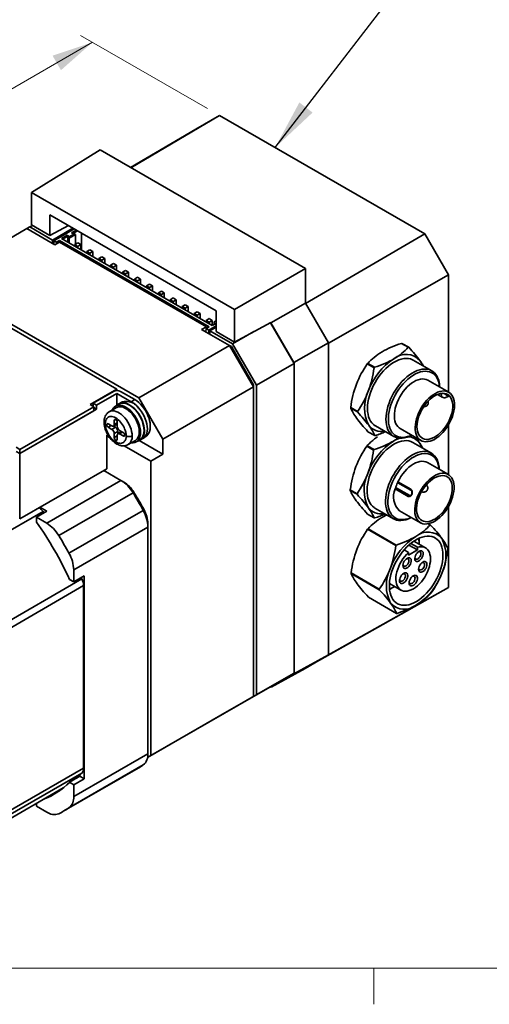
# Model space of a CAD drawing. Header units: millimetres. Extents: x 11 to 421, y 5 to 275.
# Tile 2 of 20: x 45 to 73, y 8 to 66. Entities that reach past the tile are written whole.
import ezdxf

# ---------------------------------------------------------------- set-up
doc = ezdxf.new("R2010")
doc.units = ezdxf.units.MM
doc.styles.add('SLDTEXTSTYLE0', font='TXT', dxfattribs={"width": 0.75})
doc.dimstyles.new('SLDDIMSTYLE4', dxfattribs={"dimtxt": 0.18, "dimasz": 3, "dimexe": 0, "dimexo": 0.0625, "dimgap": 0, "dimtad": 0, "dimtih": 1, "dimtoh": 1, "dimdec": 0, "dimrnd": 1e-09, "dimzin": 0, "dimdsep": 46, "dimtxsty": 'Standard', "dimsah": 1, "dimcen": 0.09, "dimadec": 0, "dimazin": 0, "dimtfac": 3, "dimtdec": 0, "dimtofl": 0, "dimtmove": 0, "dimatfit": 3, "dimfxl": 1, "dimfrac": 2, "dimtolj": 1, "dimtzin": 0, "dimarcsym": 0})
doc.dimstyles.new('SLDDIMSTYLE5', dxfattribs={"dimtxt": 2.38125, "dimasz": 3, "dimexe": 0, "dimexo": 0.0625, "dimgap": 0.595313, "dimtad": 0, "dimdec": 0, "dimlfac": 2, "dimrnd": 1e-09, "dimzin": 12, "dimdsep": 46, "dimtxsty": 'SLDTEXTSTYLE0', "dimsah": 1, "dimcen": 0.09, "dimadec": 0, "dimazin": 3, "dimtfac": 1, "dimtdec": 0, "dimtofl": 0, "dimtmove": 0, "dimatfit": 3, "dimfxl": 1, "dimfrac": 2, "dimtolj": 1, "dimtzin": 12, "dimarcsym": 0})

# ---------------------------------------------------------------- blocks, each defined once
blk = doc.blocks.new('_D_6')
at = {"color": 7, "linetype": 'Continuous', "lineweight": 0}
for p, q in [((49.228, 64.892), (40.555, 59.886)), ((56.04, 60.96), (48.52, 65.301)), ((38.122, 58.481), (38.749, 58.844)), ((38.749, 58.844), (40.641, 55.567)), ((40.641, 55.567), (40.014, 55.205)), ((29.743, 53.644), (29.116, 53.282)), ((29.116, 53.282), (31.008, 50.006)), ((18.787, 47.319), (27.31, 52.24)), ((31.008, 50.006), (31.635, 50.368)), ((37.168, 36.708), (18.08, 47.727))]:
    blk.add_line(p, q, dxfattribs=at)
at = {"color": 7, "linetype": 'Continuous', "lineweight": 18}
for points in [[(49.228, 64.892), (46.856, 64.101), (47.356, 63.235)], [(18.787, 47.319), (21.158, 48.111), (20.658, 48.977)]]:
    blk.add_solid(points, dxfattribs=at)
at = {"color": 7, "linetype": 'Continuous', "lineweight": 18, "char_height": 2.3813, "attachment_point": 1, "rotation": 29.99731, "style": 'SLDTEXTSTYLE0'}
for s, insert in [('86', (30.633, 58.26)), ('3.3898', (30.1, 53.026))]:
    blk.add_mtext(s, dxfattribs=dict(at, insert=insert))

msp = doc.modelspace()

# ---------------------------------------------------------------- linework, layer by layer
at = {"color": 7, "linetype": 'Continuous', "lineweight": 35}
for p, q in [((56.747, 60.552), (51.499, 57.447)), ((55.349, 59.745), (56.747, 60.552)), ((56.747, 60.552), (68.925, 53.522)), ((51.482, 57.457), (55.349, 59.745)), ((49.675, 58.5), (45.611, 55.987)), ((49.675, 58.5), (61.854, 51.469)), ((45.611, 55.987), (57.645, 49.04)), ((45.611, 55.987), (45.611, 54.052)), ((46.703, 54.647), (56.553, 48.96)), ((46.703, 53.422), (46.703, 54.647)), ((39.961, 50.729), (45.335, 53.832)), ((45.335, 53.832), (45.512, 53.934)), ((45.335, 53.832), (46.996, 52.872)), ((45.664, 54.022), (45.512, 53.934)), ((45.512, 53.934), (46.855, 53.158)), ((45.611, 54.052), (46.703, 53.422)), ((46.703, 53.422), (47.801, 54.013)), ((46.855, 53.158), (48.068, 53.859)), ((48.139, 53.818), (46.926, 53.117)), ((47.385, 53.24), (47.732, 53.44)), ((56.33, 48.076), (47.385, 53.24)), ((47.456, 53.199), (47.767, 53.379)), ((47.732, 53.44), (47.852, 53.371)), ((47.767, 53.379), (47.732, 53.44)), ((47.767, 53.379), (47.767, 53.019)), ((47.852, 53.346), (48.149, 53.517)), ((47.852, 53.264), (48.22, 53.477)), ((47.852, 53.371), (47.852, 53.346)), ((47.852, 53.346), (47.852, 53.264)), ((47.852, 53.264), (47.852, 52.97)), ((47.986, 53.587), (48.263, 53.746)), ((48.107, 53.517), (47.986, 53.587)), ((48.057, 53.546), (48.333, 53.706)), ((48.149, 53.517), (48.107, 53.517)), ((48.22, 53.477), (48.149, 53.517)), ((48.22, 52.905), (48.22, 53.477)), ((48.57, 53.569), (48.57, 52.556)), ((61.859, 49.401), (68.925, 53.522)), ((68.925, 53.522), (70.322, 51.101)), ((46.855, 52.954), (46.855, 53.158)), ((47.085, 53.026), (46.926, 53.117)), ((46.926, 53.117), (46.926, 52.913)), ((47.279, 53.036), (46.996, 52.872)), ((47.085, 53.026), (47.262, 53.128)), ((47.093, 52.928), (47.085, 53.026)), ((47.262, 53.128), (56.136, 48.005)), ((47.262, 53.128), (47.27, 53.03)), ((55.977, 48.015), (47.279, 53.036)), ((48.358, 52.985), (48.181, 52.883)), ((48.181, 52.883), (48.181, 52.781)), ((48.358, 52.781), (48.181, 52.883)), ((48.534, 52.883), (48.358, 52.985)), ((48.358, 52.781), (48.534, 52.883)), ((48.358, 52.679), (48.358, 52.781)), ((48.534, 52.577), (48.534, 52.883)), ((49.065, 52.577), (48.888, 52.474)), ((48.888, 52.474), (48.888, 52.372)), ((49.065, 52.372), (48.888, 52.474)), ((49.242, 52.474), (49.065, 52.577)), ((49.065, 52.372), (49.242, 52.474)), ((49.065, 52.27), (49.065, 52.372)), ((49.242, 52.168), (49.242, 52.474)), ((49.772, 52.168), (49.595, 52.066)), ((49.595, 52.066), (49.595, 51.964)), ((49.772, 51.964), (49.595, 52.066)), ((49.949, 52.066), (49.772, 52.168)), ((49.772, 51.964), (49.949, 52.066)), ((49.949, 51.76), (49.949, 52.066)), ((49.772, 51.862), (49.772, 51.964)), ((50.479, 51.76), (50.302, 51.658)), ((50.302, 51.658), (50.302, 51.556)), ((50.479, 51.556), (50.302, 51.658)), ((50.656, 51.658), (50.479, 51.76)), ((50.479, 51.556), (50.656, 51.658)), ((50.479, 51.454), (50.479, 51.556)), ((50.656, 51.352), (50.656, 51.658)), ((57.645, 49.04), (61.854, 51.469)), ((61.854, 51.469), (61.854, 49.41)), ((51.186, 51.352), (51.009, 51.25)), ((51.009, 51.25), (51.009, 51.148)), ((51.186, 51.148), (51.009, 51.25)), ((51.363, 51.25), (51.186, 51.352)), ((51.186, 51.148), (51.363, 51.25)), ((51.186, 51.046), (51.186, 51.148)), ((51.363, 50.944), (51.363, 51.25)), ((51.893, 50.944), (51.716, 50.842)), ((51.716, 50.842), (51.716, 50.74)), ((51.893, 50.74), (51.716, 50.842)), ((52.07, 50.842), (51.893, 50.944)), ((51.893, 50.74), (52.07, 50.842)), ((52.07, 50.536), (52.07, 50.842)), ((70.322, 51.101), (63.215, 47.04)), ((70.322, 51.101), (70.322, 44.139)), ((51.982, 43.79), (39.961, 50.729)), ((51.893, 50.638), (51.893, 50.74)), ((52.6, 50.535), (52.423, 50.433)), ((52.423, 50.433), (52.423, 50.331)), ((52.6, 50.331), (52.423, 50.433)), ((52.777, 50.433), (52.6, 50.535)), ((52.6, 50.331), (52.777, 50.433)), ((52.6, 50.229), (52.6, 50.331)), ((52.777, 50.127), (52.777, 50.433)), ((41.272, 49.731), (50.67, 44.306)), ((53.307, 50.127), (53.131, 50.025)), ((53.131, 50.025), (53.131, 49.923)), ((53.307, 49.923), (53.131, 50.025)), ((53.484, 50.025), (53.307, 50.127)), ((53.307, 49.923), (53.484, 50.025)), ((53.307, 49.821), (53.307, 49.923)), ((53.484, 49.719), (53.484, 50.025)), ((54.014, 49.719), (53.838, 49.617)), ((54.191, 49.617), (54.014, 49.719)), ((53.838, 49.617), (53.838, 49.515)), ((54.014, 49.515), (53.838, 49.617)), ((54.014, 49.515), (54.191, 49.617)), ((54.014, 49.413), (54.014, 49.515)), ((54.191, 49.311), (54.191, 49.617)), ((54.722, 49.311), (54.545, 49.209)), ((54.545, 49.209), (54.545, 49.107)), ((54.722, 49.107), (54.545, 49.209)), ((54.898, 49.209), (54.722, 49.311)), ((54.722, 49.107), (54.898, 49.209)), ((54.722, 49.005), (54.722, 49.107)), ((54.898, 48.903), (54.898, 49.209)), ((59.804, 48.25), (61.854, 49.41)), ((61.854, 49.41), (63.215, 47.053)), ((55.429, 48.903), (55.252, 48.801)), ((55.252, 48.801), (55.252, 48.699)), ((55.429, 48.699), (55.252, 48.801)), ((55.605, 48.801), (55.429, 48.903)), ((55.429, 48.699), (55.605, 48.801)), ((55.429, 48.597), (55.429, 48.699)), ((55.605, 48.495), (55.605, 48.801)), ((56.553, 48.96), (56.553, 47.735)), ((57.645, 49.04), (57.645, 47.105)), ((55.694, 47.852), (55.977, 48.015)), ((56.136, 48.494), (55.959, 48.392)), ((55.959, 48.392), (55.959, 48.29)), ((56.136, 48.29), (55.959, 48.392)), ((56.136, 48.005), (55.959, 47.903)), ((55.977, 48.015), (55.977, 47.913)), ((56.118, 47.811), (56.553, 48.062)), ((56.313, 48.392), (56.136, 48.494)), ((56.136, 48.29), (56.313, 48.392)), ((56.136, 48.188), (56.136, 48.29)), ((56.553, 47.98), (56.189, 47.77)), ((56.313, 48.086), (56.313, 48.392)), ((56.553, 48.205), (56.33, 48.076)), ((56.443, 48.305), (56.514, 48.346)), ((56.443, 48.141), (56.443, 48.305)), ((56.553, 48.368), (56.514, 48.346)), ((56.514, 48.346), (56.553, 48.346)), ((57.645, 47.105), (59.804, 48.266)), ((61.174, 45.831), (59.777, 48.251)), ((59.804, 48.266), (59.804, 48.25)), ((61.165, 45.893), (59.804, 48.25)), ((55.694, 47.852), (57.356, 46.892)), ((55.959, 47.903), (55.941, 47.709)), ((56.118, 47.811), (55.959, 47.903)), ((56.118, 47.607), (56.118, 47.811)), ((56.189, 47.77), (56.189, 47.566)), ((56.189, 47.77), (57.532, 46.994)), ((56.553, 47.735), (57.645, 47.105)), ((57.532, 46.994), (58.798, 47.725)), ((57.356, 46.892), (51.982, 43.79)), ((57.356, 46.892), (58.77, 44.443)), ((57.356, 46.892), (57.459, 46.832)), ((57.459, 46.832), (57.407, 46.803)), ((57.459, 46.832), (58.77, 44.562)), ((57.532, 46.994), (58.947, 44.545)), ((63.215, 47.053), (61.165, 45.893)), ((63.215, 47.053), (63.215, 28.533)), ((67.548, 47.025), (67.949, 46.793)), ((67.573, 47.023), (67.974, 46.791)), ((61.174, 45.831), (58.947, 44.545)), ((61.165, 45.893), (61.165, 45.847)), ((61.174, 27.459), (61.174, 45.831)), ((65.515, 45.806), (65.916, 45.575)), ((65.54, 45.838), (65.941, 45.606)), ((69.34, 45.398), (68.244, 46.031)), ((58.77, 44.443), (53.396, 41.34)), ((58.77, 44.562), (58.718, 44.532)), ((58.77, 44.562), (58.77, 44.443)), ((58.77, 26.071), (58.77, 44.443)), ((58.947, 44.545), (58.947, 26.173)), ((70.348, 44.123), (69.111, 44.838)), ((50.67, 44.306), (49.079, 43.388)), ((49.259, 43.484), (50.461, 44.178)), ((50.673, 44.055), (49.471, 43.361)), ((50.67, 44.306), (50.67, 44.228)), ((50.673, 44.055), (50.673, 43.347)), ((51.522, 43.565), (50.673, 44.055)), ((50.886, 44.178), (51.734, 43.688)), ((69.677, 43.995), (69.957, 43.834)), ((70.241, 43.857), (70.238, 43.858)), ((49.295, 43.263), (44.914, 40.734)), ((49.079, 43.388), (49.295, 43.263)), ((49.471, 43.361), (49.259, 43.484)), ((49.259, 43.284), (49.259, 43.484)), ((49.295, 43.263), (49.295, 43.018)), ((49.471, 43.361), (49.471, 43.116)), ((50.803, 43.422), (50.591, 43.299)), ((50.968, 43.546), (50.791, 43.444)), ((51.522, 43.565), (51.734, 43.688)), ((53.396, 41.34), (51.982, 43.79)), ((44.91, 40.483), (49.471, 43.116)), ((49.295, 43.018), (44.914, 40.49)), ((49.471, 43.116), (49.295, 43.218)), ((50.217, 42.968), (50.211, 42.964)), ((50.641, 43.213), (50.217, 42.968)), ((64.532, 43.217), (64.933, 42.986)), ((64.533, 43.184), (64.934, 42.953)), ((50.161, 42.249), (50.373, 42.126)), ((50.466, 42.113), (50.585, 42.045)), ((50.473, 42.116), (50.685, 42.239)), ((50.514, 42.208), (50.514, 42.453)), ((50.691, 42.243), (50.685, 42.239)), ((50.691, 42.354), (50.691, 42.106)), ((65.994, 42.134), (67.09, 41.501)), ((70.322, 42.173), (70.322, 39.239)), ((50.131, 41.619), (50.072, 41.585)), ((50.072, 41.585), (50.072, 39.585)), ((50.242, 41.447), (50.072, 41.544)), ((50.373, 41.922), (50.161, 42.045)), ((50.585, 42.045), (50.373, 41.922)), ((50.726, 41.8), (50.514, 41.677)), ((50.514, 41.432), (50.514, 41.677)), ((50.691, 41.575), (50.691, 41.33)), ((50.726, 41.8), (50.726, 41.663)), ((50.945, 41.789), (50.733, 41.667)), ((50.833, 41.861), (51.045, 41.739)), ((51.045, 41.534), (50.833, 41.657)), ((50.945, 41.789), (50.951, 41.793)), ((52.321, 41.464), (52.384, 41.5)), ((65.557, 41.782), (65.958, 41.55)), ((67.461, 41.98), (68.699, 41.265)), ((52.689, 40.034), (51.103, 40.949)), ((51.342, 41.019), (51.766, 41.264)), ((51.816, 41.178), (52.028, 41.3)), ((51.99, 41.254), (53.396, 40.442)), ((52.041, 41.278), (52.218, 41.381)), ((53.396, 41.34), (53.396, 40.442)), ((65.89, 40.691), (65.489, 40.922)), ((65.514, 40.954), (65.915, 40.722)), ((69.314, 40.514), (68.218, 41.147)), ((44.914, 40.734), (44.698, 40.859)), ((44.914, 40.49), (44.698, 40.614)), ((44.91, 36.605), (44.91, 40.483)), ((44.914, 40.734), (44.914, 40.49)), ((53.396, 40.442), (52.689, 40.034)), ((52.689, 22.56), (52.689, 40.034)), ((70.322, 39.24), (69.084, 39.954)), ((50.072, 39.585), (44.91, 36.605)), ((49.896, 39.483), (50.911, 38.896)), ((50.911, 38.896), (46.51, 36.355)), ((50.911, 38.896), (51.088, 38.794)), ((67.339, 38.754), (67.308, 38.756)), ((67.332, 38.808), (68.093, 38.369)), ((67.336, 38.756), (68.096, 38.317)), ((51.627, 38.162), (47.226, 35.621)), ((51.685, 38.182), (51.627, 38.162)), ((64.506, 38.333), (64.907, 38.102)), ((64.506, 38.3), (64.907, 38.069)), ((67.932, 37.946), (67.172, 38.385)), ((67.187, 38.437), (67.222, 38.435)), ((67.982, 37.996), (67.222, 38.435)), ((67.982, 37.996), (68.034, 37.992)), ((45.9, 36.707), (46.519, 37.064)), ((46.113, 37.299), (46.519, 37.064)), ((46.292, 37.047), (46.351, 36.967)), ((47.832, 34.571), (52.234, 37.112)), ((52.234, 37.112), (52.28, 37.151)), ((65.531, 36.898), (65.932, 36.666)), ((65.968, 37.25), (67.064, 36.617)), ((66.414, 36.708), (66.667, 36.846)), ((67.434, 37.096), (68.672, 36.382)), ((70.322, 37.335), (70.322, 32.548)), ((45.9, 36.425), (45.9, 36.707)), ((46.51, 36.355), (45.9, 36.707)), ((52.512, 36.328), (52.512, 36.124)), ((69.244, 36.247), (69.121, 36.318)), ((69.137, 36.321), (69.269, 36.245)), ((48.11, 33.583), (52.512, 36.124)), ((52.512, 36.124), (52.512, 22.673)), ((67.212, 35.029), (65.538, 35.995)), ((65.563, 36.026), (67.237, 35.06)), ((67.988, 35.06), (68.493, 34.769)), ((68.101, 35.157), (68.491, 34.932)), ((68.963, 34.894), (68.279, 35.289)), ((68.285, 35.292), (68.286, 35.285)), ((68.591, 35.21), (68.59, 35.109)), ((68.591, 35.189), (68.591, 35.271)), ((67.961, 34.618), (67.702, 34.768)), ((67.961, 34.618), (67.963, 34.455)), ((68.493, 34.769), (67.963, 34.455)), ((68.491, 34.932), (68.493, 34.769)), ((48.11, 33.583), (48.11, 32.88)), ((64.555, 33.406), (66.229, 32.439)), ((66.229, 32.406), (64.555, 33.372)), ((48.11, 32.88), (47.866, 33.021)), ((48.729, 33.237), (48.11, 32.88)), ((48.561, 33.14), (48.601, 33.049)), ((48.729, 33.237), (48.729, 21.193)), ((66.829, 32.777), (67.513, 32.382)), ((66.836, 32.773), (66.829, 32.771)), ((48.694, 32.65), (48.694, 21.821)), ((63.215, 28.545), (70.322, 32.548)), ((67.001, 32.515), (67.071, 32.556)), ((70.322, 32.548), (68.925, 31.741)), ((68.925, 31.741), (62.69, 28.23)), ((65.58, 31.97), (67.254, 31.004)), ((61.165, 27.407), (63.215, 28.533)), ((63.215, 28.533), (61.839, 27.739)), ((61.839, 27.739), (59.809, 26.624)), ((61.174, 27.459), (58.947, 26.173)), ((59.76, 26.642), (61.174, 27.459)), ((59.809, 26.624), (61.165, 27.407)), ((61.165, 27.453), (61.165, 27.407)), ((59.76, 26.642), (57.532, 25.356)), ((59.809, 26.624), (59.769, 26.647)), ((52.689, 22.56), (58.77, 26.071)), ((58.77, 26.071), (57.356, 25.254)), ((58.947, 26.173), (57.532, 25.356)), ((57.356, 25.254), (52.492, 22.446)), ((57.532, 25.356), (57.532, 25.356)), ((52.512, 22.673), (48.11, 20.132)), ((52.689, 22.56), (52.492, 22.446)), ((47.535, 19.279), (51.937, 21.82)), ((52.234, 22.007), (47.832, 19.466)), ((47.866, 20.977), (48.484, 21.334)), ((48.11, 20.836), (48.729, 21.193)), ((48.729, 21.193), (48.484, 21.334)), ((43.198, 18.161), (47.495, 20.641)), ((47.866, 20.977), (48.11, 20.836)), ((48.11, 20.836), (48.11, 20.132)), ((45.9, 19.56), (45.9, 19.721)), ((46.51, 19.208), (45.9, 19.56))]:
    msp.add_line(p, q, dxfattribs=at)
at = {"color": 8, "linetype": 'Continuous', "lineweight": 35}
for p, q in [((50.161, 42.045), (50.338, 42.147)), ((50.514, 42.453), (50.603, 42.504)), ((50.691, 42.31), (50.514, 42.208)), ((50.691, 41.534), (50.514, 41.432)), ((51.009, 41.759), (50.833, 41.657)), ((51.133, 41.585), (51.045, 41.534)), ((68.034, 37.992), (67.199, 38.474)), ((68.055, 37.983), (68.034, 37.992)), ((40.41, 33.651), (46.292, 37.047)), ((48.601, 33.049), (42.718, 29.653)), ((42.718, 29.2), (48.694, 32.65)), ((48.694, 21.821), (42.718, 18.371)), ((42.718, 18.132), (48.601, 21.528))]:
    msp.add_line(p, q, dxfattribs=at)
at = {"color": 7, "linetype": 'Continuous', "lineweight": 18}
for p, q in [((415.957, 9.959), (15.907, 9.959)), ((65.907, 9.959), (65.907, 7.805))]:
    msp.add_line(p, q, dxfattribs=at)
at = {"color": 7, "linetype": 'Continuous', "lineweight": 35, "flags": 128}
for points in [[(65.994, 42.134), (65.985, 42.139), (65.883, 42.212), (65.792, 42.303), (65.713, 42.411), (65.648, 42.534), (65.597, 42.671), (65.559, 42.822), (65.536, 42.984), (65.528, 43.157), (65.535, 43.338), (65.557, 43.526), (65.593, 43.72), (65.643, 43.916), (65.708, 44.115), (65.785, 44.313), (65.875, 44.509), (65.976, 44.701), (66.089, 44.887), (66.21, 45.066), (66.341, 45.235), (66.478, 45.394), (66.622, 45.54), (66.77, 45.673), (66.921, 45.791), (67.075, 45.893), (67.228, 45.978), (67.381, 46.046), (67.531, 46.095), (67.678, 46.125), (67.819, 46.136), (67.953, 46.128), (68.08, 46.101), (68.198, 46.055), (68.244, 46.031)], [(68.155, 41.579), (68.03, 41.518), (67.878, 41.459), (67.73, 41.42), (67.586, 41.399), (67.448, 41.397), (67.317, 41.415), (67.194, 41.451), (67.081, 41.506), (66.979, 41.58), (66.888, 41.671), (66.809, 41.778), (66.744, 41.901), (66.693, 42.038), (66.655, 42.189), (66.632, 42.351), (66.624, 42.524), (66.631, 42.705), (66.653, 42.893), (66.689, 43.087), (66.739, 43.284), (66.804, 43.482), (66.881, 43.68), (66.971, 43.876), (67.072, 44.068), (67.185, 44.254), (67.306, 44.433), (67.437, 44.602), (67.574, 44.761), (67.718, 44.907), (67.866, 45.04), (68.017, 45.158), (68.171, 45.26), (68.324, 45.345), (68.477, 45.413), (68.627, 45.462), (68.774, 45.492), (68.915, 45.504), (69.049, 45.496), (69.176, 45.469), (69.294, 45.423), (69.402, 45.358), (69.499, 45.276), (69.584, 45.177), (69.584, 45.177)], [(68.15, 41.582), (68.056, 41.541), (67.91, 41.491), (67.768, 41.459), (67.63, 41.446), (67.499, 41.452), (67.375, 41.477), (67.26, 41.521), (67.155, 41.583), (67.061, 41.662), (66.979, 41.758), (66.909, 41.87), (66.852, 41.997), (66.81, 42.137), (66.781, 42.29), (66.767, 42.454), (66.768, 42.626), (66.783, 42.806), (66.813, 42.992), (66.857, 43.182), (66.915, 43.375), (66.985, 43.567), (67.069, 43.758), (67.164, 43.946), (67.27, 44.128), (67.386, 44.304), (67.51, 44.471), (67.642, 44.627), (67.78, 44.772), (67.923, 44.904), (68.07, 45.022), (68.218, 45.123), (68.367, 45.209), (68.516, 45.277), (68.662, 45.327), (68.804, 45.358), (68.942, 45.371), (69.073, 45.365), (69.197, 45.34), (69.312, 45.297), (69.417, 45.235), (69.511, 45.156), (69.593, 45.059)], [(67.461, 41.98), (67.398, 42.022), (67.318, 42.098), (67.251, 42.19), (67.196, 42.298), (67.156, 42.42), (67.131, 42.555), (67.12, 42.7), (67.124, 42.855), (67.143, 43.017), (67.176, 43.184), (67.224, 43.353), (67.285, 43.524), (67.36, 43.693), (67.446, 43.858), (67.542, 44.018), (67.649, 44.169), (67.763, 44.312), (67.884, 44.442), (68.011, 44.559), (68.141, 44.662), (68.272, 44.748), (68.404, 44.817), (68.535, 44.869), (68.662, 44.901), (68.784, 44.915), (68.9, 44.909), (69.008, 44.884), (69.107, 44.84), (69.111, 44.838)], [(70.527, 43.961), (70.587, 43.862), (70.634, 43.748), (70.667, 43.621), (70.686, 43.482), (70.69, 43.334), (70.679, 43.177), (70.654, 43.014), (70.615, 42.847), (70.561, 42.678), (70.495, 42.51), (70.417, 42.344), (70.327, 42.182), (70.228, 42.027), (70.119, 41.88), (70.003, 41.743), (69.881, 41.618), (69.754, 41.507), (69.625, 41.411), (69.494, 41.33), (69.363, 41.267), (69.235, 41.222), (69.11, 41.196), (68.991, 41.188), (68.878, 41.2), (68.773, 41.23), (68.678, 41.278), (68.593, 41.344), (68.52, 41.428), (68.46, 41.527), (68.413, 41.641), (68.38, 41.768), (68.361, 41.907), (68.357, 42.055), (68.368, 42.212), (68.393, 42.375), (68.432, 42.542), (68.486, 42.71), (68.552, 42.879), (68.63, 43.045), (68.72, 43.207), (68.819, 43.362), (68.928, 43.509), (69.044, 43.646), (69.166, 43.771), (69.293, 43.882), (69.422, 43.978), (69.553, 44.058), (69.684, 44.121), (69.812, 44.166), (69.937, 44.193), (70.056, 44.201), (70.169, 44.189), (70.274, 44.159), (70.369, 44.111), (70.454, 44.045), (70.527, 43.961)], [(70.436, 43.846), (70.493, 43.75), (70.537, 43.64), (70.567, 43.516), (70.582, 43.381), (70.582, 43.236), (70.568, 43.083), (70.539, 42.925), (70.495, 42.764), (70.438, 42.602), (70.368, 42.441), (70.286, 42.283), (70.194, 42.132), (70.092, 41.988), (69.982, 41.854), (69.865, 41.732), (69.744, 41.624), (69.62, 41.53), (69.494, 41.453), (69.369, 41.394), (69.246, 41.352), (69.127, 41.33), (69.013, 41.326), (68.907, 41.342), (68.809, 41.377), (68.721, 41.43), (68.645, 41.501), (68.581, 41.589), (68.53, 41.692), (68.493, 41.809), (68.471, 41.939), (68.463, 42.08), (68.47, 42.229), (68.492, 42.384), (68.528, 42.544), (68.579, 42.706), (68.643, 42.868), (68.719, 43.027), (68.806, 43.182), (68.903, 43.33), (69.009, 43.469), (69.123, 43.597), (69.242, 43.713), (69.365, 43.814), (69.49, 43.899), (69.615, 43.968), (69.74, 44.018), (69.861, 44.05), (69.978, 44.063), (70.088, 44.057), (70.19, 44.032), (70.283, 43.988), (70.365, 43.926), (70.436, 43.846)], [(51.524, 41.124), (51.531, 41.124), (51.633, 41.122), (51.727, 41.139), (51.813, 41.176), (51.888, 41.23), (51.952, 41.302), (52.002, 41.39), (52.039, 41.493), (52.062, 41.608), (52.07, 41.734), (52.063, 41.869), (52.041, 42.01), (52.005, 42.155), (51.955, 42.302), (51.893, 42.447), (51.818, 42.589), (51.733, 42.725), (51.639, 42.852), (51.537, 42.969), (51.43, 43.074), (51.319, 43.164), (51.206, 43.238), (51.092, 43.295), (50.981, 43.334), (50.874, 43.354), (50.772, 43.355), (50.677, 43.337), (50.592, 43.3), (50.517, 43.245), (50.454, 43.172), (50.404, 43.084), (50.399, 43.073)], [(51.766, 41.264), (51.821, 41.303), (51.883, 41.369), (51.933, 41.451), (51.97, 41.549), (51.992, 41.659), (51.999, 41.779), (51.992, 41.909), (51.97, 42.044), (51.933, 42.183), (51.883, 42.323), (51.821, 42.462), (51.747, 42.596), (51.662, 42.724), (51.57, 42.843), (51.47, 42.95), (51.366, 43.045), (51.258, 43.124), (51.149, 43.186), (51.042, 43.231), (50.937, 43.258), (50.838, 43.265), (50.745, 43.254), (50.661, 43.223), (50.641, 43.213)], [(52.3, 41.851), (52.292, 41.985), (52.271, 42.126), (52.235, 42.271), (52.186, 42.417), (52.124, 42.563), (52.051, 42.705), (51.967, 42.841), (51.874, 42.969), (51.774, 43.088), (51.667, 43.194), (51.557, 43.287), (51.444, 43.365), (51.331, 43.426), (51.219, 43.47), (51.111, 43.495), (51.007, 43.502), (50.91, 43.49), (50.822, 43.46), (50.743, 43.411), (50.679, 43.35)], [(52.028, 41.3), (52.1, 41.353), (52.164, 41.425), (52.215, 41.513), (52.252, 41.615), (52.274, 41.731), (52.282, 41.857), (52.275, 41.992), (52.253, 42.133), (52.217, 42.278), (52.168, 42.424), (52.105, 42.57), (52.03, 42.711), (51.945, 42.847), (51.851, 42.975), (51.749, 43.092), (51.642, 43.196), (51.531, 43.286), (51.418, 43.36), (51.304, 43.417), (51.193, 43.456), (51.086, 43.476), (50.984, 43.477), (50.889, 43.459), (50.804, 43.422), (50.803, 43.422)], [(51.734, 43.688), (51.849, 43.613), (51.963, 43.523), (52.072, 43.418), (52.177, 43.301), (52.274, 43.173), (52.363, 43.037), (52.442, 42.894), (52.51, 42.747), (52.566, 42.598), (52.608, 42.45), (52.637, 42.304), (52.651, 42.163), (52.651, 42.03), (52.637, 41.906), (52.608, 41.794), (52.566, 41.694), (52.51, 41.61), (52.442, 41.541), (52.384, 41.5)], [(52.008, 43.124), (52.109, 42.993), (52.201, 42.852), (52.282, 42.704), (52.35, 42.551), (52.405, 42.397), (52.444, 42.244), (52.468, 42.095), (52.477, 41.953), (52.468, 41.82), (52.444, 41.699), (52.405, 41.592), (52.35, 41.5), (52.282, 41.426), (52.218, 41.381)], [(50.161, 42.045), (50.127, 42.072), (50.098, 42.111), (50.079, 42.155), (50.072, 42.198), (50.079, 42.233), (50.098, 42.255), (50.127, 42.261), (50.161, 42.249)], [(50.514, 42.453), (50.521, 42.488), (50.54, 42.51), (50.568, 42.516), (50.601, 42.505), (50.635, 42.478), (50.664, 42.441), (50.683, 42.397), (50.691, 42.354)], [(51.045, 41.739), (51.078, 41.711), (51.107, 41.673), (51.126, 41.628), (51.133, 41.585), (51.126, 41.55), (51.107, 41.528), (51.078, 41.523), (51.045, 41.534)], [(50.691, 41.33), (50.684, 41.295), (50.665, 41.273), (50.637, 41.267), (50.603, 41.279), (50.569, 41.306), (50.54, 41.345), (50.521, 41.389), (50.514, 41.432)], [(65.705, 39.297), (65.787, 39.495), (65.881, 39.689), (65.986, 39.88), (66.101, 40.064), (66.226, 40.239), (66.359, 40.405), (66.499, 40.56), (66.644, 40.702), (66.793, 40.83), (66.946, 40.943), (67.099, 41.04), (67.253, 41.119), (67.405, 41.18), (67.554, 41.223), (67.699, 41.247), (67.838, 41.252), (67.97, 41.238), (68.094, 41.204), (68.209, 41.152), (68.218, 41.147)], [(66.801, 38.664), (66.883, 38.862), (66.977, 39.057), (67.082, 39.247), (67.197, 39.431), (67.322, 39.607), (67.455, 39.773), (67.595, 39.927), (67.74, 40.069), (67.889, 40.198), (68.042, 40.31), (68.195, 40.407), (68.349, 40.486), (68.501, 40.548), (68.65, 40.59), (68.795, 40.614), (68.934, 40.619), (69.066, 40.605), (69.19, 40.572), (69.305, 40.519), (69.409, 40.449), (69.502, 40.361), (69.582, 40.257), (69.65, 40.136), (69.704, 40.001), (69.744, 39.852), (69.769, 39.692), (69.778, 39.553)], [(66.934, 38.619), (67.013, 38.811), (67.104, 39), (67.207, 39.184), (67.319, 39.362), (67.441, 39.532), (67.571, 39.693), (67.707, 39.842), (67.848, 39.978), (67.994, 40.1), (68.142, 40.207), (68.291, 40.298), (68.44, 40.372), (68.587, 40.428), (68.731, 40.466), (68.87, 40.485), (69.004, 40.485), (69.13, 40.467), (69.248, 40.429), (69.356, 40.374), (69.454, 40.3), (69.541, 40.21), (69.615, 40.103), (69.676, 39.981), (69.723, 39.845), (69.756, 39.696), (69.774, 39.556)], [(67.332, 38.808), (67.418, 38.974), (67.515, 39.133), (67.621, 39.285), (67.736, 39.427), (67.857, 39.558), (67.983, 39.675), (68.113, 39.777), (68.245, 39.864), (68.377, 39.933), (68.507, 39.985), (68.635, 40.017), (68.757, 40.031), (68.873, 40.025), (68.981, 40), (69.08, 39.956), (69.084, 39.954)], [(65.968, 37.25), (65.923, 37.278), (65.824, 37.357), (65.738, 37.453), (65.663, 37.566), (65.603, 37.694), (65.556, 37.836), (65.523, 37.991), (65.505, 38.157), (65.502, 38.332), (65.514, 38.516), (65.541, 38.706), (65.582, 38.901), (65.637, 39.099), (65.705, 39.297)], [(68.479, 37.883), (68.55, 38.051), (68.632, 38.216), (68.725, 38.376), (68.828, 38.529), (68.939, 38.672), (69.058, 38.805), (69.181, 38.926), (69.309, 39.032), (69.439, 39.123), (69.57, 39.198), (69.7, 39.255), (69.827, 39.294), (69.95, 39.314), (70.068, 39.315), (70.178, 39.298), (70.28, 39.261), (70.372, 39.207), (70.453, 39.135), (70.522, 39.046), (70.578, 38.942), (70.62, 38.823), (70.648, 38.692), (70.662, 38.55), (70.661, 38.398), (70.646, 38.239), (70.616, 38.075), (70.572, 37.907), (70.514, 37.738), (70.444, 37.57), (70.361, 37.405), (70.268, 37.245), (70.166, 37.093), (70.054, 36.949), (69.936, 36.816), (69.812, 36.696), (69.684, 36.589), (69.554, 36.498), (69.424, 36.424), (69.294, 36.367), (69.166, 36.328), (69.043, 36.307), (68.926, 36.306), (68.815, 36.324), (68.713, 36.36), (68.622, 36.414), (68.541, 36.486), (68.472, 36.575), (68.416, 36.679), (68.373, 36.798), (68.345, 36.929), (68.331, 37.071), (68.332, 37.223), (68.348, 37.382), (68.378, 37.546), (68.422, 37.714), (68.479, 37.883)], [(68.572, 37.876), (68.64, 38.038), (68.72, 38.196), (68.811, 38.349), (68.911, 38.494), (69.02, 38.629), (69.135, 38.753), (69.256, 38.864), (69.38, 38.96), (69.505, 39.04), (69.63, 39.103), (69.754, 39.147), (69.874, 39.173), (69.988, 39.18), (70.096, 39.167), (70.195, 39.136), (70.285, 39.085), (70.363, 39.017), (70.43, 38.932), (70.483, 38.831), (70.522, 38.716), (70.547, 38.588), (70.557, 38.45), (70.552, 38.302), (70.533, 38.147), (70.499, 37.988), (70.451, 37.826), (70.389, 37.664), (70.315, 37.504), (70.23, 37.348), (70.134, 37.199), (70.029, 37.058), (69.917, 36.928), (69.799, 36.811), (69.676, 36.707), (69.551, 36.619), (69.426, 36.548), (69.301, 36.494), (69.179, 36.459), (69.062, 36.442), (68.95, 36.445), (68.847, 36.468), (68.752, 36.509), (68.668, 36.568), (68.595, 36.645), (68.536, 36.738), (68.489, 36.846), (68.457, 36.968), (68.44, 37.101), (68.437, 37.245), (68.449, 37.396), (68.476, 37.553), (68.517, 37.714), (68.572, 37.876)], [(68.129, 36.695), (68.105, 36.683), (67.952, 36.613), (67.801, 36.56), (67.654, 36.527), (67.512, 36.512), (67.376, 36.517), (67.248, 36.541), (67.129, 36.584), (67.019, 36.645), (66.92, 36.724), (66.834, 36.821), (66.76, 36.933), (66.699, 37.061), (66.652, 37.203), (66.619, 37.358), (66.601, 37.524), (66.598, 37.7), (66.61, 37.883), (66.637, 38.074), (66.678, 38.268), (66.733, 38.466), (66.801, 38.664)], [(68.124, 36.698), (68.079, 36.678), (67.932, 36.622), (67.788, 36.584), (67.649, 36.565), (67.515, 36.565), (67.389, 36.583), (67.271, 36.621), (67.162, 36.676), (67.064, 36.75), (66.978, 36.84), (66.904, 36.947), (66.843, 37.069), (66.796, 37.205), (66.762, 37.354), (66.744, 37.514), (66.739, 37.684), (66.75, 37.862), (66.775, 38.046), (66.814, 38.235), (66.867, 38.427), (66.934, 38.619)], [(67.332, 38.808), (67.329, 38.798), (67.326, 38.789), (67.325, 38.78), (67.326, 38.771), (67.328, 38.764), (67.332, 38.759), (67.336, 38.756)], [(68.434, 31.71), (68.28, 31.628), (68.128, 31.563), (67.978, 31.517), (67.832, 31.49), (67.692, 31.482), (67.559, 31.493), (67.433, 31.523), (67.317, 31.572), (67.211, 31.64), (67.116, 31.725), (67.034, 31.827), (66.964, 31.945), (66.907, 32.077), (66.865, 32.224), (66.838, 32.382), (66.825, 32.552), (66.827, 32.73), (66.843, 32.917), (66.875, 33.108), (66.92, 33.304), (66.98, 33.502), (67.053, 33.701), (67.139, 33.898), (67.237, 34.091), (67.345, 34.279), (67.464, 34.461), (67.592, 34.633), (67.727, 34.796), (67.869, 34.947), (68.015, 35.084), (68.166, 35.207), (68.319, 35.315), (68.472, 35.405), (68.626, 35.479), (68.777, 35.534), (68.925, 35.571), (69.068, 35.588), (69.205, 35.587), (69.334, 35.566), (69.455, 35.527), (69.567, 35.468), (69.667, 35.392), (69.756, 35.298), (69.832, 35.188), (69.895, 35.063), (69.945, 34.923), (69.98, 34.771), (70, 34.606), (70.005, 34.432), (69.996, 34.25), (69.972, 34.06), (69.934, 33.866), (69.881, 33.669), (69.814, 33.471), (69.735, 33.273), (69.643, 33.077), (69.54, 32.886), (69.426, 32.701), (69.302, 32.524), (69.171, 32.356), (69.032, 32.199), (68.888, 32.055), (68.739, 31.925), (68.587, 31.809), (68.434, 31.71)], [(68.572, 35.455), (68.582, 35.377), (68.591, 35.21)], [(68.582, 35.46), (68.586, 35.423), (68.591, 35.271)], [(68.491, 34.932), (68.608, 34.956), (68.72, 34.961), (68.825, 34.948), (68.921, 34.915), (69.008, 34.864), (69.083, 34.796), (69.147, 34.711), (69.197, 34.61), (69.233, 34.496), (69.256, 34.369), (69.263, 34.231), (69.256, 34.086), (69.234, 33.933), (69.198, 33.777), (69.148, 33.618), (69.085, 33.46), (69.009, 33.304), (68.923, 33.153), (68.827, 33.009), (68.722, 32.874), (68.61, 32.75), (68.493, 32.639), (68.373, 32.542), (68.25, 32.461), (68.127, 32.397), (68.006, 32.351), (67.888, 32.323), (67.775, 32.314), (67.669, 32.325), (67.571, 32.354), (67.483, 32.401), (67.405, 32.467), (67.339, 32.549), (67.287, 32.647), (67.248, 32.759), (67.223, 32.884), (67.213, 33.019), (67.217, 33.164), (67.237, 33.315), (67.27, 33.471), (67.318, 33.63), (67.379, 33.788), (67.452, 33.945), (67.536, 34.097), (67.631, 34.242), (67.734, 34.379), (67.845, 34.505), (67.961, 34.618)], [(68.583, 34.687), (68.644, 34.715), (68.702, 34.722), (68.753, 34.71), (68.793, 34.679), (68.82, 34.63), (68.832, 34.567), (68.829, 34.494), (68.811, 34.414), (68.778, 34.335), (68.733, 34.259), (68.679, 34.193), (68.62, 34.14), (68.557, 34.103), (68.497, 34.085), (68.443, 34.087), (68.397, 34.109), (68.363, 34.15), (68.343, 34.206), (68.338, 34.275), (68.349, 34.352), (68.375, 34.432), (68.414, 34.51), (68.464, 34.582), (68.521, 34.642), (68.583, 34.687)], [(68.692, 34.548), (68.684, 34.484), (68.662, 34.416), (68.627, 34.35), (68.581, 34.293), (68.53, 34.249), (68.478, 34.223), (68.428, 34.216), (68.387, 34.229), (68.357, 34.262), (68.341, 34.306)], [(67.876, 34.269), (67.937, 34.297), (67.995, 34.305), (68.046, 34.292), (68.086, 34.261), (68.113, 34.212), (68.125, 34.149), (68.122, 34.076), (68.104, 33.997), (68.071, 33.917), (68.026, 33.841), (67.972, 33.775), (67.912, 33.722), (67.85, 33.685), (67.79, 33.667), (67.735, 33.669), (67.69, 33.691), (67.656, 33.732), (67.636, 33.788), (67.631, 33.857), (67.642, 33.934), (67.668, 34.014), (67.707, 34.092), (67.757, 34.164), (67.814, 34.224), (67.876, 34.269)], [(67.985, 34.13), (67.977, 34.066), (67.955, 33.998), (67.92, 33.932), (67.874, 33.875), (67.823, 33.831), (67.771, 33.805), (67.721, 33.798), (67.68, 33.811), (67.649, 33.844), (67.634, 33.888)], [(68.803, 34.046), (68.864, 34.073), (68.922, 34.081), (68.973, 34.069), (69.013, 34.037), (69.04, 33.988), (69.052, 33.925), (69.049, 33.852), (69.031, 33.773), (68.998, 33.693), (68.954, 33.618), (68.9, 33.551), (68.84, 33.498), (68.778, 33.461), (68.717, 33.444), (68.663, 33.446), (68.617, 33.468), (68.583, 33.508), (68.563, 33.565), (68.559, 33.633), (68.569, 33.71), (68.595, 33.79), (68.634, 33.868), (68.684, 33.94), (68.741, 34), (68.803, 34.046)], [(68.912, 33.907), (68.905, 33.842), (68.882, 33.774), (68.847, 33.709), (68.802, 33.652), (68.75, 33.608), (68.698, 33.581), (68.648, 33.574), (68.607, 33.588), (68.577, 33.62), (68.561, 33.665)], [(67.671, 33.377), (67.733, 33.404), (67.791, 33.412), (67.842, 33.4), (67.882, 33.368), (67.909, 33.32), (67.921, 33.257), (67.918, 33.183), (67.9, 33.104), (67.867, 33.024), (67.822, 32.949), (67.768, 32.883), (67.708, 32.829), (67.646, 32.793), (67.586, 32.775), (67.531, 32.777), (67.486, 32.799), (67.452, 32.839), (67.432, 32.896), (67.427, 32.965), (67.438, 33.041), (67.464, 33.121), (67.503, 33.2), (67.553, 33.271), (67.61, 33.332), (67.671, 33.377)], [(67.78, 33.238), (67.773, 33.174), (67.751, 33.106), (67.716, 33.04), (67.67, 32.983), (67.619, 32.939), (67.566, 32.913), (67.517, 32.906), (67.476, 32.919), (67.445, 32.951), (67.43, 32.996)], [(68.242, 33.232), (68.304, 33.26), (68.362, 33.268), (68.412, 33.256), (68.452, 33.224), (68.479, 33.175), (68.492, 33.112), (68.489, 33.039), (68.47, 32.96), (68.438, 32.88), (68.393, 32.804), (68.339, 32.738), (68.279, 32.685), (68.217, 32.648), (68.157, 32.63), (68.102, 32.633), (68.056, 32.655), (68.022, 32.695), (68.003, 32.751), (67.998, 32.82), (68.009, 32.897), (68.035, 32.977), (68.073, 33.055), (68.123, 33.127), (68.181, 33.187), (68.242, 33.232)], [(68.351, 33.094), (68.344, 33.029), (68.322, 32.961), (68.286, 32.896), (68.241, 32.838), (68.19, 32.795), (68.137, 32.768), (68.088, 32.761), (68.046, 32.775), (68.016, 32.807), (68.001, 32.851)], [(67.001, 32.515), (66.866, 32.444), (66.833, 32.429)], [(48.601, 21.528), (48.389, 21.308), (48.31, 21.233)], [(47.262, 20.467), (47.067, 20.381), (46.994, 20.352)]]:
    msp.add_lwpolyline(points, dxfattribs=at)
at = {"color": 8, "linetype": 'Continuous', "lineweight": 35, "flags": 128}
for points in [[(69.957, 43.834), (69.947, 43.841), (69.93, 43.858)], [(51.575, 41.534), (51.568, 41.664), (51.545, 41.799), (51.509, 41.938), (51.459, 42.079), (51.397, 42.217), (51.322, 42.352), (51.238, 42.479), (51.145, 42.598), (51.046, 42.705), (50.941, 42.8), (50.834, 42.879), (50.725, 42.941), (50.618, 42.986), (50.513, 43.013), (50.413, 43.021), (50.321, 43.009), (50.237, 42.978), (50.217, 42.968)], [(68.034, 37.992), (68.075, 37.999), (68.11, 38.019)]]:
    msp.add_lwpolyline(points, dxfattribs=at)
at = {"color": 7, "linetype": 'Continuous', "lineweight": 35}
for centre, radius, start, end in [((67.477, 45.851), 1.176, 85.31663, 86.55021), ((67.878, 45.619), 1.176, 85.31663, 86.55021), ((67.813, 45.275), 1.1, 41.33067, 130.53617), ((69.195, 42.918), 4.678, 141.37377, 141.86513), ((69.178, 42.902), 3.824, 122.94779, 160.2911), ((69.596, 42.686), 4.678, 141.37377, 141.86513), ((67.685, 45.32), 1.173, 19.77182, 35.55584), ((68.448, 44.434), 1.358, 0.14236, 33.20275), ((68.563, 44.371), 1.239, 3.16853, 33.74449), ((50.673, 43.768), 0.461, 62.60967, 117.39033), ((67.645, 43.199), 2.293, 154.33549, 206.86056), ((51.217, 42.667), 0.914, 30.04833, 105.84509), ((50.631, 42.096), 1.719, 36.76095, 58.78399), ((67.195, 43.228), 2.662, 180.24029, 180.95577), ((67.596, 42.997), 2.662, 180.24029, 180.95577), ((50.428, 42.194), 0.0873, 230.79671, 9.21404), ((50.998, 42.12), 0.307, 182.60548, 237.39452), ((66.334, 42.716), 0.92, 216.94885, 282.88244), ((50.207, 41.663), 0.307, 2.60548, 57.39452), ((50.419, 41.786), 0.307, 2.60548, 57.39452), ((50.777, 41.589), 0.0873, 50.79671, 189.21404), ((51.746, 41.766), 0.56, 286.33763, 8.75852), ((66.054, 42.722), 1.176, 265.31663, 266.55021), ((69.168, 38.034), 4.678, 141.37377, 141.86513), ((69.151, 38.018), 3.824, 122.94779, 160.2911), ((68.101, 39.514), 1.999, 109.52453, 121.00902), ((67.904, 40.606), 0.874, 35.84693, 87.972), ((67.658, 40.436), 1.173, 19.77182, 35.55584), ((69.569, 37.802), 4.678, 141.37377, 141.86513), ((67.618, 38.315), 2.293, 154.33549, 206.86056), ((49.787, 37.084), 2.133, 30.34995, 58.18348), ((50.151, 37.284), 1.777, 30.34995, 58.18348), ((69.716, 37.66), 2.646, 155.51124, 162.90887), ((31.396, 25.781), 23.719, 28.53536, 31.46464), ((31.823, 26.027), 23.286, 28.53536, 31.46464), ((67.168, 38.345), 2.662, 180.24029, 180.95577), ((67.569, 38.113), 2.662, 180.24029, 180.95577), ((68.187, 37.921), 1.116, 155.42016, 227.61083), ((67.233, 38.373), 0.0626, 100.32111, 169.184), ((45.428, 36.429), 1.063, 35.5583, 52.73363), ((50.38, 36.056), 2.133, 1.81843, 29.64945), ((50.735, 36.272), 1.778, 1.81843, 29.64945), ((66.308, 37.832), 0.92, 216.94885, 282.88244), ((28.227, 23.951), 21.632, 24.78727, 35.21273), ((45.385, 34.543), 2.133, 30.34995, 58.18348), ((66.028, 37.838), 1.176, 265.31663, 266.55021), ((69.173, 35.073), 1.176, 85.31663, 86.55021), ((69.217, 33.106), 4.678, 141.37377, 141.86513), ((69.109, 34.729), 1.1, 41.33067, 130.53617), ((26.994, 23.24), 23.719, 28.53536, 31.46464), ((70.473, 32.356), 3.824, 122.94779, 160.2911), ((70.891, 32.14), 4.678, 141.37377, 141.86513), ((67.889, 34.42), 2.293, 334.33549, 26.86056), ((45.978, 33.515), 2.133, 1.81843, 29.64945), ((68.587, 34.565), 0.106, 351.20248, 111.80591), ((67.632, 34.798), 2.662, 0.24029, 0.95577), ((67.88, 34.147), 0.106, 351.20248, 111.80591), ((68.807, 33.923), 0.106, 351.20248, 111.80591), ((67.217, 33.417), 2.662, 180.24029, 180.95577), ((68.94, 32.653), 2.293, 154.33549, 206.86056), ((67.675, 33.254), 0.106, 351.20249, 111.80593), ((66.356, 34.716), 3.824, 302.94779, 340.2911), ((47.684, 32.626), 1.01, 1.35794, 24.75184), ((68.246, 33.11), 0.106, 351.20249, 111.80592), ((68.891, 32.451), 2.662, 180.24029, 180.95577), ((66.135, 34.18), 1.875, 291.80874, 302.41509), ((65.632, 35.109), 4.678, 321.37377, 321.86513), ((67.721, 32.343), 1.1, 221.33067, 310.53617), ((67.35, 32.176), 1.176, 265.31663, 266.55021), ((51.737, 22.605), 0.778, 309.68135, 4.99343), ((48.261, 21.797), 0.433, 321.68686, 3.17222), ((49.65, 25.781), 4.574, 299.99849, 304.39548), ((44.841, 23.947), 4.24, 291.22137, 315.51941), ((47.335, 20.064), 0.778, 309.68135, 4.99343), ((45.249, 23.239), 4.572, 295.61481, 304.39595), ((46.956, 19.845), 0.778, 235.0087, 290.33011)]:
    msp.add_arc(centre, radius, start, end, dxfattribs=at)
at = {"color": 8, "linetype": 'Continuous', "lineweight": 35}
for centre, radius, start, end in [((70.143, 43.962), 0.237, 155.49635, 205.91627), ((51.013, 41.478), 0.565, 305.62092, 5.69126)]:
    msp.add_arc(centre, radius, start, end, dxfattribs=at)
at = {"color": 7, "linetype": 'Continuous', "lineweight": 35}
for points in [[(66.391, 46.52), (66.733, 46.722), (67.126, 46.885), (67.548, 47.025)], [(67.098, 46.111), (67.441, 46.314), (67.714, 46.545), (67.949, 46.793)], [(67.974, 46.791), (68.235, 46.508), (68.465, 46.241), (68.64, 46.002)], [(65.54, 45.838), (65.775, 46.086), (66.049, 46.317), (66.391, 46.52)], [(64.871, 44.6), (65.038, 45.042), (65.261, 45.437), (65.515, 45.806)], [(65.578, 44.192), (65.746, 44.633), (65.849, 45.098), (65.916, 45.575)], [(65.941, 45.606), (66.363, 45.746), (66.756, 45.909), (67.098, 46.111)], [(64.532, 43.217), (64.6, 43.694), (64.703, 44.159), (64.871, 44.6)], [(64.933, 42.986), (65.188, 43.355), (65.41, 43.75), (65.578, 44.192)], [(64.892, 42.571), (64.717, 42.81), (64.607, 43.009), (64.533, 43.184)], [(65.599, 42.163), (65.424, 42.402), (65.195, 42.669), (64.934, 42.953)], [(65.557, 41.782), (65.296, 42.065), (65.067, 42.332), (64.892, 42.571)], [(65.958, 41.55), (65.884, 41.725), (65.774, 41.924), (65.599, 42.163)], [(64.844, 39.716), (65.012, 40.158), (65.234, 40.553), (65.489, 40.922)], [(65.915, 40.722), (66.336, 40.862), (66.729, 41.025), (67.071, 41.228)], [(65.551, 39.308), (65.719, 39.75), (65.822, 40.214), (65.89, 40.691)], [(64.506, 38.333), (64.573, 38.811), (64.676, 39.275), (64.844, 39.716)], [(64.907, 38.102), (65.161, 38.471), (65.384, 38.867), (65.551, 39.308)], [(64.865, 37.687), (64.691, 37.926), (64.58, 38.125), (64.506, 38.3)], [(65.572, 37.279), (65.398, 37.518), (65.168, 37.785), (64.907, 38.069)], [(65.531, 36.898), (65.27, 37.181), (65.04, 37.448), (64.865, 37.687)], [(65.932, 36.666), (65.858, 36.842), (65.747, 37.04), (65.572, 37.279)], [(65.563, 36.026), (65.797, 36.274), (66.071, 36.506), (66.414, 36.708)], [(68.393, 35.565), (68.736, 35.767), (69.01, 35.999), (69.244, 36.247)], [(69.269, 36.245), (69.53, 35.962), (69.76, 35.695), (69.935, 35.455)], [(64.893, 34.789), (65.061, 35.23), (65.284, 35.626), (65.538, 35.995)], [(67.237, 35.06), (67.658, 35.2), (68.051, 35.363), (68.393, 35.565)], [(69.935, 35.455), (70.11, 35.216), (70.22, 35.018), (70.294, 34.843)], [(64.555, 33.406), (64.622, 33.883), (64.726, 34.347), (64.893, 34.789)], [(66.873, 33.646), (67.041, 34.087), (67.145, 34.551), (67.212, 35.029)], [(70.294, 34.809), (70.227, 34.332), (70.124, 33.868), (69.956, 33.427)], [(64.914, 32.76), (64.74, 32.999), (64.629, 33.197), (64.555, 33.372)], [(66.229, 32.439), (66.483, 32.809), (66.706, 33.204), (66.873, 33.646)], [(69.956, 33.427), (69.788, 32.985), (69.566, 32.589), (69.311, 32.22)], [(65.58, 31.97), (65.319, 32.253), (65.089, 32.521), (64.914, 32.76)], [(66.894, 31.617), (66.72, 31.856), (66.49, 32.123), (66.229, 32.406)], [(69.287, 32.189), (69.052, 31.941), (68.778, 31.71), (68.436, 31.507)], [(67.254, 31.004), (67.18, 31.179), (67.069, 31.378), (66.894, 31.617)], [(68.436, 31.507), (68.093, 31.305), (67.701, 31.142), (67.279, 31.002)]]:
    msp.add_open_spline(points, degree=3, dxfattribs=at)
for points, knots in [([(68.64, 46.002), (68.681, 45.944), (68.761, 45.831), (68.822, 45.73), (68.852, 45.68)], [0, 0, 0, 0, 0.5077389, 1, 1, 1, 1]), ([(69.959, 43.835), (69.968, 43.829), (69.989, 43.816), (70.032, 43.804), (70.088, 43.797), (70.153, 43.808), (70.206, 43.829), (70.231, 43.851), (70.239, 43.859)], [0, 0, 0, 0, 0.108079, 0.240609, 0.448205, 0.666138, 0.888655, 1, 1, 1, 1]), ([(68.868, 43.27), (68.876, 43.269), (68.905, 43.265), (68.956, 43.275), (69.018, 43.302), (69.071, 43.345), (69.11, 43.402), (69.133, 43.466), (69.138, 43.532), (69.127, 43.573), (69.122, 43.591)], [0, 0, 0, 0, 0.045002, 0.180772, 0.319397, 0.459068, 0.59928, 0.739955, 0.881346, 1, 1, 1, 1]), ([(50.217, 42.968), (50.172, 42.937), (50.075, 42.869), (49.981, 42.72), (49.938, 42.587), (49.915, 42.471), (49.913, 42.4), (49.911, 42.351)], [0, 0, 0, 0, 0.234823, 0.51519, 0.723903, 0.809649, 1, 1, 1, 1]), ([(49.984, 42.249), (49.984, 42.308), (49.99, 42.372), (50.027, 42.497), (50.058, 42.558), (50.157, 42.654), (50.226, 42.687), (50.397, 42.693), (50.5, 42.666), (50.706, 42.547), (50.808, 42.456), (50.979, 42.252), (51.048, 42.139), (51.147, 41.93), (51.178, 41.833), (51.215, 41.665), (51.221, 41.594), (51.221, 41.534)], [0, 0, 0, 0, 0.125, 0.125, 0.25, 0.25, 0.375, 0.375, 0.5, 0.5, 0.625, 0.625, 0.75, 0.75, 0.875, 0.875, 1, 1, 1, 1]), ([(49.911, 42.351), (49.913, 42.3), (49.916, 42.217), (49.936, 42.101), (49.973, 41.948), (50.052, 41.739), (50.2, 41.483), (50.356, 41.297), (50.496, 41.169), (50.613, 41.084), (50.739, 41.015), (50.852, 40.974), (50.94, 40.954), (51.009, 40.945), (51.094, 40.944), (51.202, 40.955), (51.294, 40.997), (51.342, 41.019)], [0, 0, 0, 0, 0.068039, 0.112696, 0.150692, 0.266808, 0.383265, 0.500869, 0.561029, 0.623842, 0.690265, 0.7584, 0.793961, 0.822951, 0.858854, 0.9257, 1, 1, 1, 1]), ([(51.221, 41.534), (51.221, 41.475), (51.215, 41.411), (51.178, 41.286), (51.147, 41.225), (51.048, 41.13), (50.979, 41.096), (50.808, 41.09), (50.706, 41.118), (50.5, 41.237), (50.397, 41.327), (50.226, 41.531), (50.157, 41.644), (50.058, 41.853), (50.027, 41.951), (49.99, 42.118), (49.984, 42.189), (49.984, 42.249)], [0, 0, 0, 0, 0.125, 0.125, 0.25, 0.25, 0.375, 0.375, 0.5, 0.5, 0.625, 0.625, 0.75, 0.75, 0.875, 0.875, 1, 1, 1, 1]), ([(51.575, 41.534), (51.554, 41.522), (51.528, 41.512), (51.467, 41.496), (51.433, 41.492), (51.364, 41.492), (51.329, 41.496), (51.269, 41.512), (51.242, 41.522), (51.221, 41.534)], [0, 0, 0, 0, 0.25, 0.25, 0.5, 0.5, 0.75, 0.75, 1, 1, 1, 1]), ([(66.606, 41.783), (66.603, 41.782), (66.506, 41.737), (66.298, 41.657), (66.089, 41.585), (65.984, 41.548)], [0, 0, 0, 0, 0.013084, 0.505575, 1, 1, 1, 1]), ([(65.514, 40.954), (65.573, 41.014), (65.692, 41.136), (65.89, 41.311), (66.04, 41.421), (66.115, 41.476)], [0, 0, 0, 0, 0.332271, 0.665638, 1, 1, 1, 1]), ([(67.071, 41.228), (67.155, 41.277), (67.253, 41.336), (67.338, 41.401), (67.351, 41.411)], [0, 0, 0, 0, 0.8490613, 1, 1, 1, 1]), ([(68.325, 41.481), (68.375, 41.421), (68.48, 41.295), (68.567, 41.179), (68.613, 41.118)], [0, 0, 0, 0, 0.473777, 1, 1, 1, 1]), ([(68.613, 41.118), (68.654, 41.06), (68.735, 40.947), (68.795, 40.846), (68.825, 40.796)], [0, 0, 0, 0, 0.507739, 1, 1, 1, 1]), ([(68.73, 38.232), (68.742, 38.225), (68.774, 38.207), (68.832, 38.195), (68.9, 38.198), (68.965, 38.22), (69.02, 38.256), (69.057, 38.297), (69.081, 38.339), (69.097, 38.381), (69.106, 38.435), (69.103, 38.487), (69.089, 38.535), (69.07, 38.575), (69.048, 38.608), (69.03, 38.623), (69.026, 38.627)], [0, 0, 0, 0, 0.059063, 0.148455, 0.241847, 0.340014, 0.427308, 0.510473, 0.567093, 0.625099, 0.696673, 0.794978, 0.835399, 0.903412, 0.976264, 1, 1, 1, 1]), ([(68.093, 38.369), (68.1, 38.364), (68.116, 38.354), (68.136, 38.335), (68.152, 38.311), (68.165, 38.285), (68.174, 38.255), (68.181, 38.214), (68.185, 38.166), (68.179, 38.113), (68.162, 38.065), (68.14, 38.023), (68.115, 37.987), (68.087, 37.959), (68.056, 37.94), (68.02, 37.927), (67.977, 37.925), (67.947, 37.939), (67.932, 37.946)], [0, 0, 0, 0, 0.047684, 0.09341, 0.138264, 0.183397, 0.229937, 0.278915, 0.36079, 0.433488, 0.501905, 0.573995, 0.640632, 0.703831, 0.765943, 0.82944, 0.914129, 1, 1, 1, 1]), ([(67.932, 37.946), (67.936, 37.959), (67.943, 37.973), (67.962, 37.991), (67.973, 37.997), (67.982, 37.996)], [0, 0, 0, 0, 0.5, 0.5, 1, 1, 1, 1]), ([(68.094, 38.319), (68.103, 38.313), (68.119, 38.301), (68.143, 38.27), (68.16, 38.225), (68.163, 38.171), (68.159, 38.127), (68.148, 38.088), (68.134, 38.055), (68.116, 38.027), (68.094, 38.003), (68.064, 37.983), (68.042, 37.982), (68.03, 37.981)], [0, 0, 0, 0, 0.081393, 0.156964, 0.289656, 0.396852, 0.482759, 0.551408, 0.635695, 0.703232, 0.786852, 0.8855, 1, 1, 1, 1]), ([(66.576, 36.898), (66.575, 36.898), (66.478, 36.853), (66.272, 36.774), (66.062, 36.701), (65.957, 36.665)], [0, 0, 0, 0, 0.008616, 0.503337, 1, 1, 1, 1])]:
    msp.add_open_spline(points, degree=3, knots=knots, dxfattribs=at)
at = {"color": 8, "linetype": 'Continuous', "lineweight": 35}
for points, knots in [([(70.063, 44.054), (70.079, 44.044), (70.111, 44.023), (70.154, 43.991), (70.198, 43.955), (70.235, 43.917), (70.25, 43.884), (70.249, 43.865), (70.242, 43.86), (70.24, 43.858)], [0, 0, 0, 0, 0.136847, 0.277165, 0.401275, 0.599234, 0.797492, 0.921523, 1, 1, 1, 1]), ([(70.2, 44.018), (70.2, 44.017), (70.222, 44.002), (70.257, 43.97), (70.297, 43.926), (70.317, 43.887), (70.314, 43.859), (70.293, 43.844), (70.264, 43.841), (70.239, 43.849), (70.231, 43.852)], [0, 0, 0, 0, 0.001863, 0.154295, 0.317133, 0.464248, 0.620234, 0.770836, 0.925991, 1, 1, 1, 1]), ([(49.984, 42.249), (49.963, 42.261), (49.944, 42.276), (49.918, 42.311), (49.911, 42.331), (49.911, 42.351)], [0, 0, 0, 0, 0.5, 0.5, 1, 1, 1, 1]), ([(68.032, 37.982), (68.03, 37.982), (68.013, 37.981), (67.996, 37.989), (67.982, 37.996)], [0, 0, 0, 0, 0.131088, 1, 1, 1, 1]), ([(68.093, 38.369), (68.091, 38.366), (68.088, 38.36), (68.086, 38.35), (68.085, 38.341), (68.086, 38.332), (68.088, 38.325), (68.091, 38.32), (68.095, 38.318), (68.096, 38.318)], [0, 0, 0, 0, 0.148781, 0.297562, 0.446343, 0.595124, 0.743905, 0.892686, 1, 1, 1, 1])]:
    msp.add_open_spline(points, degree=3, knots=knots, dxfattribs=at)

# ---------------------------------------------------------------- dimensions: what is measured, and where the dimension line sits
at = {"color": 7, "linetype": 'Continuous', "lineweight": 18}
dim = msp.add_linear_dim(base=(18.787, 47.319), p1=(56.747, 60.552), p2=(37.875, 36.3), angle=29.99731, dimstyle='SLDDIMSTYLE5', dxfattribs=at)
dim.commit()
dim.dimension.update_dxf_attribs({"geometry": '_D_6', "text_midpoint": (33.933, 56.063), "dimtype": 160})

# ---------------------------------------------------------------- leaders
at = {"color": 7, "linetype": 'Continuous', "lineweight": 0}
msp.add_leader([(60.053, 58.643), (75.223, 78.379)], dimstyle='SLDDIMSTYLE4', dxfattribs=at)

doc.saveas('drawing.dxf')
